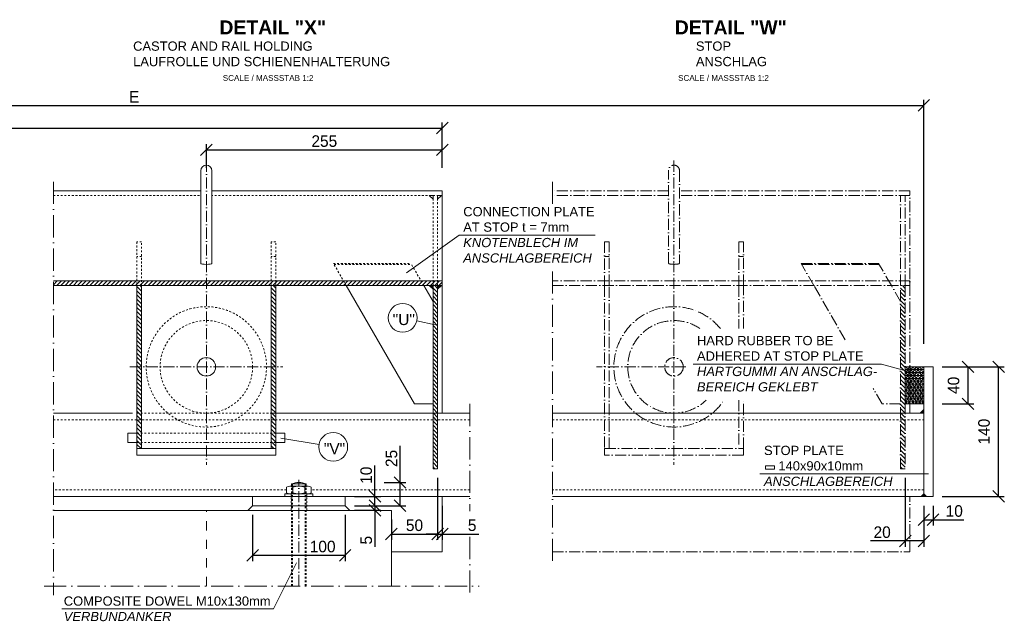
# Model space of a CAD drawing. Header units: millimetres. Extents: x 120724 to 215877, y -51423 to -32042.
# Tile 9 of 20: x 140753 to 141817, y -45960 to -45310. Entities that reach past the tile are written whole.
import ezdxf

# ---------------------------------------------------------------- set-up
doc = ezdxf.new("R2010")
doc.units = ezdxf.units.MM
doc.linetypes.add('ACAD_ISO10W100', pattern=[18, 12, -3, 0, -3])
doc.linetypes.add('JIS_02_1.0', pattern=[2, 1, -1])
doc.layers.add('Bemaßung', color=7, linetype='Continuous', lineweight=9)
doc.layers.add('Beschriftung', color=7, linetype='Continuous', lineweight=9)
doc.styles.add('LBB3.5M1000', font='isocp.shx', dxfattribs={"height": 3.5})
doc.dimstyles.new('DIN', dxfattribs={"dimtxt": 2.5, "dimasz": 2.5, "dimexe": 1.25, "dimexo": 0.625, "dimtad": 1, "dimtih": 1, "dimdec": 4, "dimdsep": 46, "dimlunit": 6, "dimtxsty": 'Standard', "dimcen": 2.5, "dimadec": 0, "dimazin": 0, "dimtfac": 1, "dimtdec": 4, "dimtmove": 0, "dimatfit": 3, "dimfxl": 0, "dimtvp": 1, "dimtolj": 1, "dimtzin": 0, "dimarcsym": 0})

# ---------------------------------------------------------------- blocks, each defined once
blk = doc.blocks.new('_Oblique')
at = {"color": 0, "linetype": 'ByBlock', "lineweight": -2}
blk.add_line((-0.5, -0.5), (0.5, 0.5), dxfattribs=at)
blk = doc.blocks.new('*D60')
at = {"layer": 'Bemaßung', "color": 0, "lineweight": -2, "transparency": 16777216}
for p, q in [((140023.1, -45660.3), (140023.1, -45396.7)), ((141730.2, -45660.3), (141730.2, -45396.7)), ((140023.1, -45402.9), (141730.2, -45402.9))]:
    blk.add_line(p, q, dxfattribs=at)
at = {"layer": 'DEFPOINTS', "color": 0, "transparency": 16777216}
for p in [(141730.2, -45402.9), (140023.1, -45685.3), (141730.2, -45685.3)]:
    blk.add_point(p, dxfattribs=at)
at = {"layer": 'Bemaßung', "color": 0, "lineweight": -2, "transparency": 16777216, "xscale": 12.5, "yscale": 12.5, "zscale": 12.5, "rotation": 180}
blk.add_blockref('_Oblique', (140023.1, -45402.9), dxfattribs=at)
at = {"layer": 'Bemaßung', "color": 0, "lineweight": -2, "transparency": 16777216, "xscale": 12.5, "yscale": 12.5, "zscale": 12.5}
blk.add_blockref('_Oblique', (141730.2, -45402.9), dxfattribs=at)
at = {"layer": 'Bemaßung', "color": 0, "transparency": 16777216, "insert": (140876.7, -45393.6), "char_height": 12.5, "attachment_point": 5}
blk.add_mtext('\\A1;E', dxfattribs=at)
blk = doc.blocks.new('*D61')
at = {"layer": 'Bemaßung', "color": 0, "lineweight": -2, "transparency": 16777216}
for p, q in [((140038.1, -45470.3), (140038.1, -45421.2)), ((141209.7, -45470.3), (141209.7, -45421.2)), ((140038.1, -45427.4), (141209.7, -45427.4))]:
    blk.add_line(p, q, dxfattribs=at)
at = {"layer": 'DEFPOINTS', "color": 0, "transparency": 16777216}
for p in [(141209.7, -45427.4), (140038.1, -45495.3), (141209.7, -45495.3)]:
    blk.add_point(p, dxfattribs=at)
at = {"layer": 'Bemaßung', "color": 0, "lineweight": -2, "transparency": 16777216, "xscale": 12.5, "yscale": 12.5, "zscale": 12.5, "rotation": 180}
blk.add_blockref('_Oblique', (140038.1, -45427.4), dxfattribs=at)
at = {"layer": 'Bemaßung', "color": 0, "lineweight": -2, "transparency": 16777216, "xscale": 12.5, "yscale": 12.5, "zscale": 12.5}
blk.add_blockref('_Oblique', (141209.7, -45427.4), dxfattribs=at)
at = {"layer": 'Bemaßung', "color": 0, "transparency": 16777216, "insert": (140623.9, -45418.1), "char_height": 12.5, "attachment_point": 5}
blk.add_mtext('\\A1;H', dxfattribs=at)
blk = doc.blocks.new('*D63')
at = {"layer": 'Bemaßung', "color": 0, "lineweight": -2, "transparency": 16777216}
for p, q in [((140954.7, -45470.3), (140954.7, -45444.7)), ((141209.7, -45470.3), (141209.7, -45444.7)), ((140954.7, -45450.9), (141209.7, -45450.9))]:
    blk.add_line(p, q, dxfattribs=at)
at = {"layer": 'DEFPOINTS', "color": 0, "transparency": 16777216}
for p in [(141209.7, -45450.9), (140954.7, -45495.3), (141209.7, -45495.3)]:
    blk.add_point(p, dxfattribs=at)
at = {"layer": 'Bemaßung', "color": 0, "lineweight": -2, "transparency": 16777216, "xscale": 12.5, "yscale": 12.5, "zscale": 12.5, "rotation": 180}
blk.add_blockref('_Oblique', (140954.7, -45450.9), dxfattribs=at)
at = {"layer": 'Bemaßung', "color": 0, "lineweight": -2, "transparency": 16777216, "xscale": 12.5, "yscale": 12.5, "zscale": 12.5}
blk.add_blockref('_Oblique', (141209.7, -45450.9), dxfattribs=at)
at = {"layer": 'Bemaßung', "color": 0, "transparency": 16777216, "insert": (141082.2, -45441.5), "char_height": 12.5, "attachment_point": 5}
blk.add_mtext('\\A1;255', dxfattribs=at)
blk = doc.blocks.new('*D64')
at = {"layer": 'Bemaßung', "color": 0, "lineweight": -2, "transparency": 16777216}
for p, q in [((141730.2, -45835.3), (141730.2, -45856.7)), ((141740.2, -45835.3), (141740.2, -45856.7)), ((141730.2, -45850.5), (141740.2, -45850.5)), ((141740.2, -45850.5), (141773.5, -45850.5))]:
    blk.add_line(p, q, dxfattribs=at)
at = {"layer": 'DEFPOINTS', "color": 0, "transparency": 16777216}
for p in [(141730.2, -45825.3), (141740.2, -45825.3), (141730.2, -45850.5)]:
    blk.add_point(p, dxfattribs=at)
at = {"layer": 'Bemaßung', "color": 0, "lineweight": -2, "transparency": 16777216, "xscale": 12.5, "yscale": 12.5, "zscale": 12.5, "rotation": 180}
blk.add_blockref('_Oblique', (141730.2, -45850.5), dxfattribs=at)
at = {"layer": 'Bemaßung', "color": 0, "lineweight": -2, "transparency": 16777216, "xscale": 12.5, "yscale": 12.5, "zscale": 12.5}
blk.add_blockref('_Oblique', (141740.2, -45850.5), dxfattribs=at)
at = {"layer": 'Bemaßung', "color": 0, "transparency": 16777216, "insert": (141763.1, -45841.1), "char_height": 12.5, "attachment_point": 5}
blk.add_mtext('\\A1;10', dxfattribs=at)
blk = doc.blocks.new('*D65')
at = {"layer": 'Bemaßung', "color": 0, "lineweight": -2, "transparency": 16777216}
for p, q in [((141710.2, -45805.3), (141710.2, -45879.6)), ((141730.2, -45835.3), (141730.2, -45879.6)), ((141710.2, -45873.4), (141672.7, -45873.4)), ((141730.2, -45873.4), (141710.2, -45873.4))]:
    blk.add_line(p, q, dxfattribs=at)
at = {"layer": 'DEFPOINTS', "color": 0, "transparency": 16777216}
for p in [(141710.2, -45795.3), (141730.2, -45825.3), (141730.2, -45873.4)]:
    blk.add_point(p, dxfattribs=at)
at = {"layer": 'Bemaßung', "color": 0, "lineweight": -2, "transparency": 16777216, "xscale": 12.5, "yscale": 12.5, "zscale": 12.5, "rotation": 180}
blk.add_blockref('_Oblique', (141710.2, -45873.4), dxfattribs=at)
at = {"layer": 'Bemaßung', "color": 0, "lineweight": -2, "transparency": 16777216, "xscale": 12.5, "yscale": 12.5, "zscale": 12.5}
blk.add_blockref('_Oblique', (141730.2, -45873.4), dxfattribs=at)
at = {"layer": 'Bemaßung', "color": 0, "transparency": 16777216, "insert": (141685.2, -45864), "char_height": 12.5, "attachment_point": 5}
blk.add_mtext('\\A1;20', dxfattribs=at)
blk = doc.blocks.new('*D66')
at = {"layer": 'Bemaßung', "color": 0, "lineweight": -2, "transparency": 16777216}
for p, q in [((141750.2, -45685.3), (141784.2, -45685.3)), ((141778, -45725.3), (141778, -45685.3)), ((141750.2, -45725.3), (141784.2, -45725.3))]:
    blk.add_line(p, q, dxfattribs=at)
at = {"layer": 'DEFPOINTS', "color": 0, "transparency": 16777216}
for p in [(141740.2, -45685.3), (141778, -45685.3), (141740.2, -45725.3)]:
    blk.add_point(p, dxfattribs=at)
at = {"layer": 'Bemaßung', "color": 0, "lineweight": -2, "transparency": 16777216, "xscale": 12.5, "yscale": 12.5, "zscale": 12.5}
for p, rotation in [((141778, -45685.3), 90), ((141778, -45725.3), 270)]:
    blk.add_blockref('_Oblique', p, dxfattribs=dict(at, rotation=rotation))
at = {"layer": 'Bemaßung', "color": 0, "transparency": 16777216, "insert": (141762.4, -45705.3), "char_height": 12.5, "attachment_point": 5, "rotation": 90}
blk.add_mtext('\\A1;40', dxfattribs=at)
blk = doc.blocks.new('*D67')
at = {"layer": 'Bemaßung', "color": 0, "lineweight": -2, "transparency": 16777216}
for p, q in [((141750.2, -45685.3), (141817.2, -45685.3)), ((141811, -45825.3), (141811, -45685.3)), ((141750.2, -45825.3), (141817.2, -45825.3))]:
    blk.add_line(p, q, dxfattribs=at)
at = {"layer": 'DEFPOINTS', "color": 0, "transparency": 16777216}
for p in [(141740.2, -45685.3), (141811, -45685.3), (141740.2, -45825.3)]:
    blk.add_point(p, dxfattribs=at)
at = {"layer": 'Bemaßung', "color": 0, "lineweight": -2, "transparency": 16777216, "xscale": 12.5, "yscale": 12.5, "zscale": 12.5}
for p, rotation in [((141811, -45685.3), 90), ((141811, -45825.3), 270)]:
    blk.add_blockref('_Oblique', p, dxfattribs=dict(at, rotation=rotation))
at = {"layer": 'Bemaßung', "color": 0, "transparency": 16777216, "insert": (141795.3, -45755.3), "char_height": 12.5, "attachment_point": 5, "rotation": 90}
blk.add_mtext('\\A1;140', dxfattribs=at)
blk = doc.blocks.new('*D105')
at = {"layer": 'Bemaßung', "color": 0, "lineweight": -2, "transparency": 16777216}
for p, q in [((141204.7, -45805.3), (141204.7, -45872.1)), ((141154.7, -45850.3), (141154.7, -45872.1)), ((141154.7, -45865.9), (141204.7, -45865.9))]:
    blk.add_line(p, q, dxfattribs=at)
at = {"layer": 'DEFPOINTS', "color": 0, "transparency": 16777216}
for p in [(141204.7, -45795.3), (141154.7, -45840.3), (141204.7, -45865.9)]:
    blk.add_point(p, dxfattribs=at)
at = {"layer": 'Bemaßung', "color": 0, "lineweight": -2, "transparency": 16777216, "xscale": 12.5, "yscale": 12.5, "zscale": 12.5, "rotation": 180}
blk.add_blockref('_Oblique', (141154.7, -45865.9), dxfattribs=at)
at = {"layer": 'Bemaßung', "color": 0, "lineweight": -2, "transparency": 16777216, "xscale": 12.5, "yscale": 12.5, "zscale": 12.5}
blk.add_blockref('_Oblique', (141204.7, -45865.9), dxfattribs=at)
at = {"layer": 'Bemaßung', "color": 0, "transparency": 16777216, "insert": (141179.7, -45856.5), "char_height": 12.5, "attachment_point": 5}
blk.add_mtext('\\A1;50', dxfattribs=at)
blk = doc.blocks.new('*D106')
at = {"layer": 'Bemaßung', "color": 0, "lineweight": -2, "transparency": 16777216}
for p, q in [((141204.7, -45805.3), (141204.7, -45872.1)), ((141209.7, -45835.3), (141209.7, -45872.1)), ((141204.7, -45865.9), (141192.2, -45865.9)), ((141204.7, -45865.9), (141209.7, -45865.9)), ((141209.7, -45865.9), (141249.3, -45865.9))]:
    blk.add_line(p, q, dxfattribs=at)
at = {"layer": 'DEFPOINTS', "color": 0, "transparency": 16777216}
for p in [(141204.7, -45795.3), (141209.7, -45825.3), (141209.7, -45865.9)]:
    blk.add_point(p, dxfattribs=at)
at = {"layer": 'Bemaßung', "color": 0, "lineweight": -2, "transparency": 16777216, "xscale": 12.5, "yscale": 12.5, "zscale": 12.5}
blk.add_blockref('_Oblique', (141204.7, -45865.9), dxfattribs=at)
at = {"layer": 'Bemaßung', "color": 0, "lineweight": -2, "transparency": 16777216, "xscale": 12.5, "yscale": 12.5, "zscale": 12.5, "rotation": 180}
blk.add_blockref('_Oblique', (141209.7, -45865.9), dxfattribs=at)
at = {"layer": 'Bemaßung', "color": 0, "transparency": 16777216, "insert": (141242, -45856.5), "char_height": 12.5, "attachment_point": 5}
blk.add_mtext('\\A1;5', dxfattribs=at)
blk = doc.blocks.new('*D107')
at = {"layer": 'Bemaßung', "color": 0, "lineweight": -2, "transparency": 16777216}
for p, q in [((141004.7, -45845.3), (141004.7, -45895.1)), ((141104.7, -45845.3), (141104.7, -45895.1)), ((141004.7, -45888.9), (141104.7, -45888.9))]:
    blk.add_line(p, q, dxfattribs=at)
at = {"layer": 'DEFPOINTS', "color": 0, "transparency": 16777216}
for p in [(141004.7, -45835.3), (141104.7, -45835.3), (141104.7, -45888.9)]:
    blk.add_point(p, dxfattribs=at)
at = {"layer": 'Bemaßung', "color": 0, "lineweight": -2, "transparency": 16777216, "xscale": 12.5, "yscale": 12.5, "zscale": 12.5, "rotation": 180}
blk.add_blockref('_Oblique', (141004.7, -45888.9), dxfattribs=at)
at = {"layer": 'Bemaßung', "color": 0, "lineweight": -2, "transparency": 16777216, "xscale": 12.5, "yscale": 12.5, "zscale": 12.5}
blk.add_blockref('_Oblique', (141104.7, -45888.9), dxfattribs=at)
at = {"layer": 'Bemaßung', "color": 0, "transparency": 16777216, "insert": (141080.4, -45879.5), "char_height": 12.5, "attachment_point": 5}
blk.add_mtext('\\A1;100', dxfattribs=at)
blk = doc.blocks.new('*D108')
at = {"layer": 'Bemaßung', "color": 0, "lineweight": -2, "transparency": 16777216}
for p, q in [((141136.9, -45835.3), (141136.9, -45822.8)), ((141114.7, -45835.3), (141143.2, -45835.3)), ((141136.9, -45835.3), (141136.9, -45840.3)), ((141114.7, -45840.3), (141143.2, -45840.3)), ((141136.9, -45840.3), (141136.9, -45879.9))]:
    blk.add_line(p, q, dxfattribs=at)
at = {"layer": 'DEFPOINTS', "color": 0, "transparency": 16777216}
for p in [(141104.7, -45835.3), (141136.9, -45835.3), (141104.7, -45840.3)]:
    blk.add_point(p, dxfattribs=at)
at = {"layer": 'Bemaßung', "color": 0, "lineweight": -2, "transparency": 16777216, "xscale": 12.5, "yscale": 12.5, "zscale": 12.5}
for p, rotation in [((141136.9, -45835.3), 270), ((141136.9, -45840.3), 90)]:
    blk.add_blockref('_Oblique', p, dxfattribs=dict(at, rotation=rotation))
at = {"layer": 'Bemaßung', "color": 0, "transparency": 16777216, "insert": (141127.5, -45872.6), "char_height": 12.5, "attachment_point": 5, "rotation": 90}
blk.add_mtext('\\A1;5', dxfattribs=at)
blk = doc.blocks.new('*D109')
at = {"layer": 'Bemaßung', "color": 0, "lineweight": -2, "transparency": 16777216}
for p, q in [((141136.9, -45825.3), (141136.9, -45792)), ((141114.7, -45825.3), (141143.2, -45825.3)), ((141136.9, -45835.3), (141136.9, -45825.3)), ((141114.7, -45835.3), (141143.2, -45835.3))]:
    blk.add_line(p, q, dxfattribs=at)
at = {"layer": 'DEFPOINTS', "color": 0, "transparency": 16777216}
for p in [(141104.7, -45825.3), (141104.7, -45835.3), (141136.9, -45835.3)]:
    blk.add_point(p, dxfattribs=at)
at = {"layer": 'Bemaßung', "color": 0, "lineweight": -2, "transparency": 16777216, "xscale": 12.5, "yscale": 12.5, "zscale": 12.5}
for p, rotation in [((141136.9, -45825.3), 90), ((141136.9, -45835.3), 270)]:
    blk.add_blockref('_Oblique', p, dxfattribs=dict(at, rotation=rotation))
at = {"layer": 'Bemaßung', "color": 0, "transparency": 16777216, "insert": (141127.5, -45802.4), "char_height": 12.5, "attachment_point": 5, "rotation": 90}
blk.add_mtext('\\A1;10', dxfattribs=at)
blk = doc.blocks.new('*D110')
at = {"layer": 'Bemaßung', "color": 0, "lineweight": -2, "transparency": 16777216}
for p, q in [((141164.1, -45810.3), (141164.1, -45770.7)), ((141146.9, -45810.3), (141170.4, -45810.3)), ((141164.1, -45835.3), (141164.1, -45810.3)), ((141114.7, -45835.3), (141170.4, -45835.3))]:
    blk.add_line(p, q, dxfattribs=at)
at = {"layer": 'DEFPOINTS', "color": 0, "transparency": 16777216}
for p in [(141136.9, -45810.3), (141104.7, -45835.3), (141164.1, -45835.3)]:
    blk.add_point(p, dxfattribs=at)
at = {"layer": 'Bemaßung', "color": 0, "lineweight": -2, "transparency": 16777216, "xscale": 12.5, "yscale": 12.5, "zscale": 12.5}
for p, rotation in [((141164.1, -45810.3), 90), ((141164.1, -45835.3), 270)]:
    blk.add_blockref('_Oblique', p, dxfattribs=dict(at, rotation=rotation))
at = {"layer": 'Bemaßung', "color": 0, "transparency": 16777216, "insert": (141154.8, -45784.3), "char_height": 12.5, "attachment_point": 5, "rotation": 90}
blk.add_mtext('\\A1;25', dxfattribs=at)

msp = doc.modelspace()

# ---------------------------------------------------------------- hatches: boundary and pattern name
at = {"lineweight": 5}
h = msp.add_hatch(dxfattribs=at)
h.set_pattern_fill('ANSI31', color=0)
h.set_pattern_definition([(45, (-1238.4537, -1e-11), (-2.24506403, 2.24506403), [])])
h.paths.add_polyline_path([(140789.301, -45592.572), (140789.301, -45597.572), (141209.696, -45597.572), (141209.696, -45592.572)])
h = msp.add_hatch(dxfattribs=at)
h.set_pattern_fill('ANSI31', color=0, angle=90)
h.set_pattern_definition([(135, (-3133.4537, -8890.548), (-2.24506403, -2.24506403), [])])
h.paths.add_polyline_path([(141029.696, -45597.572), (141024.696, -45597.572), (141024.696, -45773.602), (141029.696, -45773.602)])
h.paths.add_polyline_path([(140884.696, -45597.572), (140879.696, -45597.572), (140879.696, -45773.602), (140884.696, -45773.602)])
h = msp.add_hatch(color=0, dxfattribs=at)
h.dxf.hatch_style = 1
h.paths.add_polyline_path([(141195.696, -45597.572), (141199.696, -45597.572), (141199.696, -45601.572)])
h = msp.add_hatch(dxfattribs=at)
h.set_pattern_fill('ANSI31', color=0, angle=90)
h.set_pattern_definition([(135, (-1243.4537, -8890.548), (-2.24506403, -2.24506403), [])])
h.paths.add_polyline_path([(141199.696, -45597.572), (141204.696, -45597.572), (141204.696, -45795.326), (141199.696, -45795.326)])
h = msp.add_hatch(color=0, dxfattribs=at)
h.dxf.hatch_style = 1
h.paths.add_polyline_path([(141208.696, -45597.572), (141204.696, -45597.572), (141204.696, -45601.572)])
at = {"linetype": 'ACAD_ISO10W100', "lineweight": 5}
h = msp.add_hatch(dxfattribs=at)
h.set_pattern_fill('ANSI31', color=256, angle=90)
h.set_pattern_definition([(135, (-737.9754, -8890.548), (-2.24506403, -2.24506403), [])])
h.paths.add_polyline_path([(141705.174, -45597.572), (141710.174, -45597.572), (141710.174, -45795.326), (141705.174, -45795.326)])
at = {"lineweight": 5}
h = msp.add_hatch(dxfattribs=at)
h.set_pattern_fill('NET3', color=252)
h.set_pattern_definition([(0, (1687.0246, -7e-12), (0, 3.175), []), (60, (1687.0246, -7e-12), (-2.74963066, 1.5875), []), (120, (1687.0246, -7e-12), (-2.74963066, -1.5875), [])])
h.paths.add_polyline_path([(141730.174, -45685.326), (141710.174, -45685.326), (141710.174, -45725.326), (141730.174, -45725.326)])
h = msp.add_hatch(color=0, dxfattribs=at)
h.dxf.hatch_style = 1
h.paths.add_polyline_path([(141726.174, -45735.326), (141730.174, -45735.326), (141730.174, -45731.326)])
h = msp.add_hatch(color=0, dxfattribs=at)
h.dxf.hatch_style = 1
h.paths.add_polyline_path([(141727.346, -45825.326), (141730.174, -45822.497), (141733.003, -45825.326)])

# ---------------------------------------------------------------- linework, layer by layer
at = {"linetype": 'ACAD_ISO10W100', "lineweight": 5}
for p, q in [((140954.696, -45462.495), (140954.696, -45791.112)), ((141460.174, -45462.495), (141460.174, -45791.112)), ((141454.174, -45573.495), (141454.174, -45473.495)), ((141466.174, -45473.495), (141466.174, -45573.495)), ((141454.174, -45495.326), (141328.679, -45495.326)), ((141715.174, -45495.326), (141466.174, -45495.326)), ((141715.174, -45735.326), (141715.174, -45495.326)), ((141454.174, -45500.326), (141328.679, -45500.326)), ((141715.174, -45500.326), (141466.174, -45500.326)), ((141705.174, -45597.572), (141705.174, -45500.326)), ((141710.174, -45597.572), (141710.174, -45500.326)), ((141390.174, -45565.946), (141385.174, -45565.946)), ((141535.174, -45565.946), (141530.174, -45565.946)), ((141597.524, -45573.511), (141681.283, -45573.511)), ((141611.415, -45597.572), (141597.524, -45573.511)), ((141598.231, -45574.735), (141681.99, -45574.735)), ((141695.174, -45597.572), (141681.283, -45573.511)), ((141645.195, -45656.08), (141611.415, -45597.572)), ((141705.174, -45614.892), (141695.174, -45597.572)), ((141705.174, -45795.326), (141705.174, -45597.572)), ((141710.174, -45597.572), (141710.174, -45795.326)), ((140871.98, -45685.329), (141037.412, -45685.329)), ((141473.131, -45685.329), (141376.575, -45685.329)), ((141685.174, -45725.326), (141675.607, -45708.755)), ((141705.174, -45725.326), (141685.174, -45725.326)), ((141535.174, -45735.326), (141385.174, -45735.326)), ((141710.174, -45795.326), (141705.174, -45795.326)), ((141054.696, -45922.07), (141054.696, -45807.265)), ((141715.174, -45885.326), (141715.174, -45825.326)), ((141328.679, -45885.326), (141715.174, -45885.326))]:
    msp.add_line(p, q, dxfattribs=at)
at = {"lineweight": 9}
for p, q in [((140948.696, -45573.495), (140948.696, -45473.495)), ((140960.696, -45473.495), (140960.696, -45573.495)), ((140789.301, -45495.326), (140948.696, -45495.326)), ((141209.696, -45495.326), (140960.696, -45495.326)), ((141209.696, -45735.326), (141209.696, -45495.326)), ((141179.696, -45725.326), (141105.937, -45597.572)), ((141199.696, -45614.892), (141189.696, -45597.572)), ((141199.696, -45795.326), (141199.696, -45597.572)), ((141204.696, -45597.572), (141204.696, -45795.326)), ((141730.174, -45685.326), (141710.174, -45685.326)), ((141710.174, -45685.326), (141710.174, -45725.326)), ((141740.174, -45685.326), (141730.174, -45685.326)), ((141730.174, -45685.326), (141730.174, -45735.326)), ((141740.174, -45825.326), (141740.174, -45685.326)), ((141199.696, -45725.326), (141179.696, -45725.326)), ((141710.174, -45725.326), (141730.174, -45725.326)), ((140789.301, -45735.326), (140874.696, -45735.326)), ((141199.696, -45735.326), (141024.696, -45735.326)), ((141199.696, -45735.326), (141239.419, -45735.326)), ((141328.679, -45735.326), (141730.174, -45735.326)), ((141705.174, -45735.326), (141530.174, -45735.326)), ((141730.174, -45735.326), (141730.174, -45825.326)), ((141204.696, -45795.326), (141199.696, -45795.326)), ((141239.419, -45825.326), (140789.301, -45825.326)), ((141004.696, -45825.326), (141004.696, -45835.326)), ((141104.696, -45835.326), (141104.696, -45825.326)), ((141209.696, -45885.326), (141209.696, -45825.326)), ((141730.174, -45825.326), (141328.679, -45825.326)), ((141730.174, -45825.326), (141740.174, -45825.326)), ((141004.696, -45835.326), (140999.696, -45840.326)), ((141004.696, -45835.326), (141104.696, -45835.326)), ((141104.696, -45835.326), (141109.696, -45840.326)), ((140954.696, -45840.326), (140789.301, -45840.326)), ((141154.696, -45840.326), (140954.696, -45840.326)), ((141154.696, -45922.07), (141154.696, -45840.326)), ((141154.696, -45885.326), (141209.696, -45885.326))]:
    msp.add_line(p, q, dxfattribs=at)
at = {"linetype": 'ACAD_ISO10W100', "lineweight": 9, "ltscale": 2}
for p, q in [((140789.301, -45485.326), (140789.301, -45932.07)), ((141328.679, -45485.326), (141328.679, -45509.163)), ((141328.679, -45582.171), (141328.679, -45895.326)), ((141239.419, -45725.326), (141239.419, -45841.344)), ((141239.419, -45869.052), (141239.419, -45932.07)), ((140779.301, -45922.07), (141249.419, -45922.07))]:
    msp.add_line(p, q, dxfattribs=at)
at = {"linetype": 'JIS_02_1.0', "lineweight": 5, "ltscale": 2}
for p, q in [((140789.301, -45500.326), (140948.696, -45500.326)), ((141209.696, -45500.326), (140960.696, -45500.326)), ((141199.696, -45597.572), (141199.696, -45500.326)), ((141204.696, -45597.572), (141204.696, -45500.326)), ((140884.696, -45565.946), (140879.696, -45565.946)), ((141029.696, -45565.946), (141024.696, -45565.946)), ((141092.046, -45573.511), (141175.804, -45573.511)), ((141105.937, -45597.572), (141092.046, -45573.511)), ((141092.752, -45574.735), (141176.511, -45574.735)), ((141189.696, -45597.572), (141175.804, -45573.511)), ((140789.301, -45742.426), (141239.419, -45742.426)), ((141029.696, -45735.326), (140879.696, -45735.326)), ((141328.679, -45742.426), (141730.174, -45742.426)), ((141029.696, -45756.965), (140879.696, -45756.965)), ((141029.696, -45766.965), (140879.696, -45766.965)), ((141046.696, -45922.07), (141046.696, -45811.826)), ((141047.921, -45922.07), (141047.921, -45814.326)), ((141061.471, -45922.07), (141061.471, -45814.326)), ((141062.696, -45922.07), (141062.696, -45811.826)), ((141041.296, -45818.226), (140789.301, -45818.226)), ((141046.196, -45840.326), (141046.196, -45822.326)), ((141063.196, -45840.326), (141063.196, -45822.326)), ((141239.419, -45818.226), (141068.096, -45818.226)), ((141730.174, -45818.226), (141328.679, -45818.226))]:
    msp.add_line(p, q, dxfattribs=at)
at = {"linetype": 'Continuous', "lineweight": 9}
for p, q in [((141041.296, -45821.326), (141041.296, -45815.326)), ((141044.76, -45814.326), (141064.632, -45814.326)), ((141046.696, -45811.826), (141062.696, -45811.826)), ((141046.696, -45811.826), (141046.696, -45814.326)), ((141047.921, -45811.391), (141047.921, -45814.326)), ((141048.224, -45821.326), (141048.224, -45815.326)), ((141061.168, -45821.326), (141061.168, -45815.326)), ((141061.471, -45811.391), (141061.471, -45814.326)), ((141062.696, -45811.826), (141062.696, -45814.326)), ((141068.096, -45821.326), (141068.096, -45815.326)), ((141039.696, -45825.326), (141039.696, -45822.326)), ((141039.696, -45822.326), (141069.696, -45822.326)), ((141069.696, -45825.326), (141069.696, -45822.326))]:
    msp.add_line(p, q, dxfattribs=at)
at = {"linetype": 'JIS_02_1.0', "lineweight": 9, "ltscale": 10}
msp.add_line((140954.696, -45922.07), (140954.696, -45840.326), dxfattribs=at)
at = {"lineweight": 5}
for points in [[(141195.696, -45500.326), (141199.696, -45500.326), (141199.696, -45504.326)], [(141208.696, -45500.326), (141204.696, -45500.326), (141204.696, -45504.326)], [(141195.696, -45597.572), (141199.696, -45597.572), (141199.696, -45601.572)], [(141208.696, -45597.572), (141204.696, -45597.572), (141204.696, -45601.572)], [(141726.174, -45735.326), (141730.174, -45735.326), (141730.174, -45731.326)], [(141727.346, -45825.326), (141730.174, -45822.497), (141733.003, -45825.326)]]:
    msp.add_lwpolyline(points, close=True, dxfattribs=at)
at = {"linetype": 'JIS_02_1.0', "lineweight": 5, "ltscale": 2}
for points in [[(140884.696, -45597.572), (140884.696, -45550.326), (140879.696, -45550.326), (140879.696, -45597.572)], [(141029.696, -45597.572), (141029.696, -45550.326), (141024.696, -45550.326), (141024.696, -45597.572)]]:
    msp.add_lwpolyline(points, dxfattribs=at)
at = {"linetype": 'ACAD_ISO10W100', "lineweight": 5}
for points in [[(141390.174, -45597.572), (141390.174, -45550.326), (141385.174, -45550.326), (141385.174, -45597.572)], [(141535.174, -45597.572), (141535.174, -45550.326), (141530.174, -45550.326), (141530.174, -45597.572)], [(141328.679, -45597.572), (141715.174, -45597.572), (141715.174, -45592.572), (141328.679, -45592.572)], [(141535.174, -45643.95), (141535.174, -45597.572), (141530.174, -45597.572), (141530.174, -45643.95)], [(141530.174, -45721.15), (141530.174, -45773.602), (141535.174, -45773.602), (141535.174, -45721.15)]]:
    msp.add_lwpolyline(points, dxfattribs=at)
at = {"lineweight": 9}
for points in [[(140789.301, -45597.572), (141209.696, -45597.572), (141209.696, -45592.572), (140789.301, -45592.572)], [(140879.696, -45766.965), (140869.696, -45766.965), (140869.696, -45756.965), (140879.696, -45756.965)], [(141029.696, -45756.965), (141039.696, -45756.965), (141039.696, -45766.965), (141029.696, -45766.965)]]:
    msp.add_lwpolyline(points, dxfattribs=at)
for points in [[(140884.696, -45597.572), (140879.696, -45597.572), (140879.696, -45773.602), (140884.696, -45773.602)], [(141029.696, -45597.572), (141024.696, -45597.572), (141024.696, -45773.602), (141029.696, -45773.602)], [(141029.696, -45780.602), (140879.696, -45780.602), (140879.696, -45773.602), (141029.696, -45773.602)]]:
    msp.add_lwpolyline(points, close=True, dxfattribs=at)
at = {"linetype": 'ACAD_ISO10W100', "lineweight": 5}
for points in [[(141390.174, -45597.572), (141385.174, -45597.572), (141385.174, -45773.602), (141390.174, -45773.602)], [(141535.174, -45780.602), (141385.174, -45780.602), (141385.174, -45773.602), (141535.174, -45773.602)]]:
    msp.add_lwpolyline(points, close=True, dxfattribs=at)
at = {"linetype": 'JIS_02_1.0', "lineweight": 5, "ltscale": 2}
for radius in [65, 49.966]:
    msp.add_circle((140954.696, -45685.329), radius, dxfattribs=at)
at = {"lineweight": 9}
msp.add_circle((140954.696, -45685.329), 10, dxfattribs=at)
at = {"linetype": 'ACAD_ISO10W100', "lineweight": 5}
msp.add_circle((141460.174, -45685.329), 10, dxfattribs=at)
at = {"lineweight": 9}
msp.add_arc((140954.696, -45473.495), 6, 0, 180, dxfattribs=at)
at = {"linetype": 'ACAD_ISO10W100', "lineweight": 5}
for centre, radius, start, end in [((141460.174, -45473.495), 6, 0, 180), ((141460.174, -45685.329), 65, 39.538821, 326.557462), ((141460.174, -45685.329), 49.966, 55.908834, 314.199214)]:
    msp.add_arc(centre, radius, start, end, dxfattribs=at)
at = {"linetype": 'Continuous', "lineweight": 9}
for centre, radius, start, end in [((141044.76, -45820.826), 6.5, 57.795758, 122.204242), ((141054.696, -45832.409), 22.083, 68.760689, 111.239311), ((141054.696, -45835.768), 21.442, 72.432642, 107.567358), ((141064.632, -45820.826), 6.5, 57.795758, 122.204242), ((141044.76, -45815.826), 6.5, 237.795758, 302.204242), ((141054.696, -45800.884), 21.442, 252.432642, 287.567358), ((141064.632, -45815.826), 6.5, 237.795758, 302.204242)]:
    msp.add_arc(centre, radius, start, end, dxfattribs=at)
at = {"lineweight": 9, "extrusion": (0, 0, -1)}
msp.add_ellipse((140954.696, -45573.495), major_axis=(6, 0), ratio=0.18074766, start_param=0, end_param=3.14159265, dxfattribs=at)
at = {"linetype": 'ACAD_ISO10W100', "lineweight": 5, "extrusion": (0, 0, -1)}
msp.add_ellipse((141460.174, -45573.495), major_axis=(6, 0), ratio=0.18074766, start_param=0, end_param=3.14159265, dxfattribs=at)
at = {"layer": 'Bemaßung', "lineweight": 5}
for p, q in [((141227.882, -45543.105), (141171.185, -45583.772)), ((141227.882, -45543.105), (141374.908, -45543.105)), ((141480.845, -45682.448), (141684.62, -45682.448)), ((141684.62, -45682.448), (141720.238, -45692.316)), ((141553.014, -45801.014), (141735.216, -45801.014))]:
    msp.add_line(p, q, dxfattribs=at)
at = {"layer": 'Bemaßung'}
for p, q in [((141182.148, -45635.652), (141202.019, -45639.915)), ((141076.523, -45769.179), (141035.033, -45762.216))]:
    msp.add_line(p, q, dxfattribs=at)
for centre in [(141166.941, -45632.391), (141091.86, -45771.753)]:
    msp.add_circle(centre, 15.552, dxfattribs=at)
at = {"layer": 'Beschriftung', "lineweight": 5}
for p, q in [((141027.441, -45946.746), (141051.967, -45897.178)), ((140798.376, -45946.746), (141027.441, -45946.746))]:
    msp.add_line(p, q, dxfattribs=at)
at = {"layer": 'Beschriftung'}
msp.add_lwpolyline([(141558.924, -45795.818), (141568.775, -45795.818), (141568.775, -45792.297), (141558.924, -45792.297)], close=True, dxfattribs=at)

# ---------------------------------------------------------------- texts
at = {"layer": 'Beschriftung', "attachment_point": 1, "style": 'LBB3.5M1000'}
for s, insert, char_height, width in [('{\\fArial|b1|i0|c0|p34;DETAIL "X"}', (140968.81, -45311.082), 15, 168.89472), ('{\\fArial|b1|i0|c0|p34;DETAIL "W"}', (141460.992, -45311.082), 15, 168.89472), ('{\\fArial|b0|i0|c0|p34;CASTOR AND RAIL HOLDING\\PLAUFROLLE UND SCHIENENHALTERUNG}', (140875.524, -45333.843), 10, 328.31709), ('{\\fArial|b0|i0|c0|p34;STOP\\PANSCHLAG}', (141483.841, -45333.843), 10, 81.10157), ('{\\fArial|b0|i0|c0|p34;\\H0.5x;SCALE / MASSSTAB 1:2}', (140972.466, -45370.094), 12.5, 106.30877), ('{\\fArial|b0|i0|c0|p34;\\H0.5x;SCALE / MASSSTAB 1:2}', (141464.648, -45370.094), 12.5, 106.30877), ('{\\fArial|b0|i0|c0|p34;CONNECTION PLATE\\PAT STOP t = 7mm\\P\\fArial|b0|i1|c0|p34;KNOTENBLECH IM\\PANSCHLAGBEREICH}', (141232.366, -45512.686), 10, 144.22433), ('{\\fArial|b0|i0|c0|p34;"U"}', (141156.123, -45628.17), 12, 11.45947), ('{\\fArial|b0|i0|c0|p34;HARD RUBBER TO BE\\PADHERED AT STOP PLATE\\P\\fArial|b0|i1|c0|p34;HARTGUMMI AN ANSCHLAG-\\PBEREICH GEKLEBT}', (141484.996, -45651.933), 10, 199.17546), ('{\\fArial|b0|i0|c0|p34;"V"}', (141081.666, -45767.68), 12, 11.45947), ('{\\fArial|b0|i0|c0|p34;STOP PLATE\\P    140x90x10mm\\fArial|b0|i1|c0|p34;\\PANSCHLAGBEREICH}', (141557.498, -45770.594), 10, 144.22433), ('{\\fArial|b0|i0|c0|p34;COMPOSITE DOWEL M10x130mm\\P\\fArial|b0|i1|c0|p34;VERBUNDANKER}', (140800.587, -45933.346), 10, 225.51038)]:
    msp.add_mtext(s, dxfattribs=dict(at, insert=insert, char_height=char_height, width=width))

# ---------------------------------------------------------------- dimensions: what is measured, and where the dimension line sits
at = {"layer": 'Bemaßung'}
for base, p1, p2, text, picture, middle in [((141730.174, -45402.936), (140023.15, -45685.326), (141730.174, -45685.326), 'E', '*D60', (140876.662, -45393.561)), ((141209.696, -45427.443), (140038.15, -45495.326), (141209.696, -45495.326), 'H', '*D61', (140623.923, -45418.068))]:
    dim = msp.add_linear_dim(base=base, p1=p1, p2=p2, text=text, dimstyle='DIN', override={"dimscale": 5, "dimexo": 5, "dimdec": 2, "dimblk1": 'Oblique', "dimblk2": 'Oblique', "dimsah": 1, "dimtdec": 2}, dxfattribs=at)
    dim.commit()
    dim.dimension.update_dxf_attribs({"geometry": picture, "text_midpoint": middle})
for base, p1, p2, override, picture, middle in [((141209.696, -45450.919), (140954.696, -45495.326), (141209.696, -45495.326), {"dimscale": 5, "dimexo": 5, "dimdec": 2, "dimblk1": 'Oblique', "dimblk2": 'Oblique', "dimsah": 1, "dimtdec": 2}, '*D63', (141082.196, -45441.544)), ((141209.696, -45865.851), (141204.696, -45795.326), (141209.696, -45825.326), {"dimscale": 5, "dimexo": 2, "dimdec": 2, "dimblk1": 'Oblique', "dimblk2": 'Oblique', "dimsah": 1, "dimtdec": 2}, '*D106', (141241.988, -45856.476))]:
    dim = msp.add_linear_dim(base=base, p1=p1, p2=p2, dimstyle='DIN', override=override, dxfattribs=at)
    dim.commit()
    dim.dimension.update_dxf_attribs({"geometry": picture, "text_midpoint": middle})
for base, p1, p2, override, picture, middle in [((141777.996, -45685.326), (141740.174, -45725.326), (141740.174, -45685.326), {"dimscale": 5, "dimexo": 2, "dimdec": 2, "dimblk1": 'Oblique', "dimblk2": 'Oblique', "dimsah": 1, "dimtdec": 2, "dimtmove": 2}, '*D66', (141762.362, -45705.326)), ((141810.966, -45685.326), (141740.174, -45825.326), (141740.174, -45685.326), {"dimscale": 5, "dimexo": 2, "dimdec": 2, "dimblk1": 'Oblique', "dimblk2": 'Oblique', "dimsah": 1, "dimtdec": 2, "dimtmove": 2}, '*D67', (141795.297, -45755.326)), ((141164.127, -45835.326), (141136.919, -45810.326), (141104.696, -45835.326), {"dimscale": 5, "dimexo": 2, "dimdec": 2, "dimblk1": 'Oblique', "dimblk2": 'Oblique', "dimsah": 1, "dimtdec": 2}, '*D110', (141164.127, -45784.284)), ((141136.919, -45835.326), (141104.696, -45825.326), (141104.696, -45835.326), {"dimscale": 5, "dimexo": 2, "dimdec": 2, "dimblk1": 'Oblique', "dimblk2": 'Oblique', "dimsah": 1, "dimtdec": 2}, '*D109', (141136.919, -45802.409)), ((141136.919, -45835.326), (141104.696, -45840.326), (141104.696, -45835.326), {"dimscale": 5, "dimexo": 2, "dimdec": 2, "dimblk1": 'Oblique', "dimblk2": 'Oblique', "dimsah": 1, "dimtdec": 2}, '*D108', (141136.919, -45872.617))]:
    dim = msp.add_linear_dim(base=base, p1=p1, p2=p2, angle=90, dimstyle='DIN', override=override, dxfattribs=at)
    dim.commit()
    dim.dimension.update_dxf_attribs({"geometry": picture, "text_midpoint": middle, "dimtype": 160})
dim = msp.add_linear_dim(base=(141204.696, -45865.851), p1=(141154.696, -45840.326), p2=(141204.696, -45795.326), angle=180, dimstyle='DIN', override={"dimscale": 5, "dimexo": 2, "dimdec": 2, "dimblk1": 'Oblique', "dimblk2": 'Oblique', "dimsah": 1, "dimtdec": 2}, dxfattribs=at)
dim.commit()
dim.dimension.update_dxf_attribs({"geometry": '*D105', "text_midpoint": (141179.696, -45856.476)})
for base, p1, p2, override, picture, middle in [((141730.174, -45873.357), (141710.174, -45795.326), (141730.174, -45825.326), {"dimscale": 5, "dimexo": 2, "dimdec": 2, "dimblk1": 'Oblique', "dimblk2": 'Oblique', "dimsah": 1, "dimtdec": 2}, '*D65', (141685.174, -45873.357)), ((141730.174, -45850.465), (141740.174, -45825.326), (141730.174, -45825.326), {"dimscale": 5, "dimexo": 2, "dimdec": 2, "dimblk1": 'Oblique', "dimblk2": 'Oblique', "dimsah": 1, "dimtdec": 2}, '*D64', (141763.091, -45850.465)), ((141104.696, -45888.891), (141004.696, -45835.326), (141104.696, -45835.326), {"dimscale": 5, "dimexo": 2, "dimdec": 2, "dimblk1": 'Oblique', "dimblk2": 'Oblique', "dimsah": 1, "dimtdec": 2, "dimtmove": 2}, '*D107', (141080.399, -45879.516))]:
    dim = msp.add_linear_dim(base=base, p1=p1, p2=p2, dimstyle='DIN', override=override, dxfattribs=at)
    dim.commit()
    dim.dimension.update_dxf_attribs({"geometry": picture, "text_midpoint": middle, "dimtype": 160})

doc.saveas('drawing.dxf')
